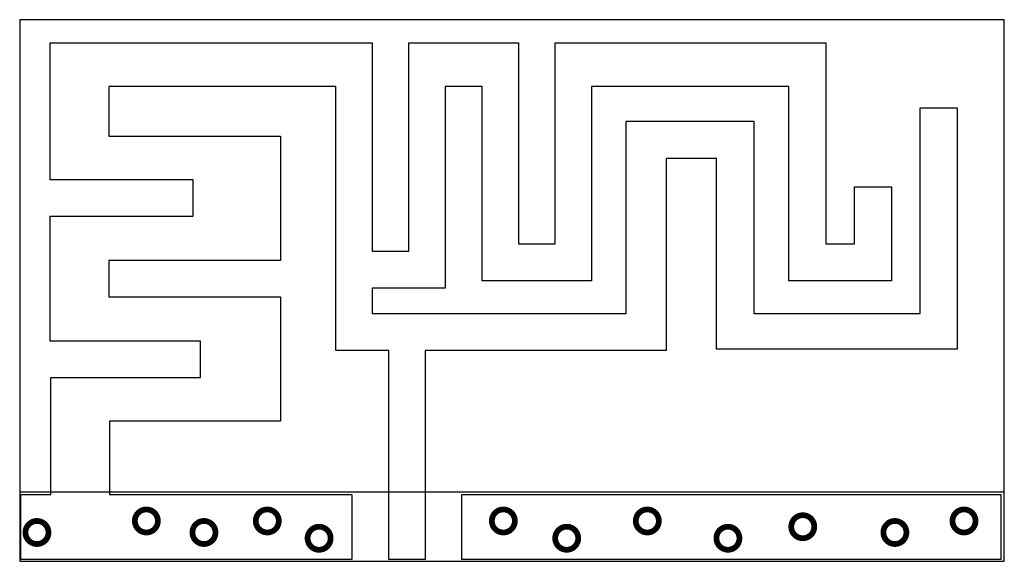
# Model space of a CAD drawing. Extents: x -6.7 to 10.4, y -0.3 to 9.1.
import ezdxf

# ---------------------------------------------------------------- set-up
doc = ezdxf.new("R2010")
doc.units = 0
for name, color, linetype in [('ET_BOTTOM', 5, 'CONTINUOUS'), ('ET_TOP', 1, 'CONTINUOUS'), ('PG_DFA_BOUND_TOP', 254, 'CONTINUOUS'), ('VIAS', 111, 'CONTINUOUS')]:
    doc.layers.add(name, color=color, linetype=linetype)

msp = doc.modelspace()

# ---------------------------------------------------------------- linework, layer by layer
at = {"layer": 'ET_BOTTOM'}
msp.add_lwpolyline([(-6.7, 0.9), (-6.7, -0.3), (10.4, -0.3), (10.4, 0.9)], close=True, dxfattribs=at)
at = {"layer": 'ET_TOP'}
for points in [[(-6.68, -0.27), (-6.68, 0.86), (-6.16, 0.86), (-6.16, 2.89), (-3.56, 2.89), (-3.56, 3.52), (-6.17, 3.52), (-6.17, 5.69), (-3.69, 5.69), (-3.69, 6.32), (-6.17, 6.32), (-6.17, 8.7), (-0.58, 8.7), (-0.58, 5.08), (0.06, 5.08), (0.06, 8.7), (1.96, 8.7), (1.96, 5.21), (2.6, 5.21), (2.6, 8.7), (7.3, 8.7), (7.3, 5.21), (7.8, 5.21), (7.8, 6.2), (8.44, 6.2), (8.44, 4.57), (6.66, 4.57), (6.66, 7.94), (3.23, 7.94), (3.23, 4.57), (1.33, 4.57), (1.33, 7.94), (0.69, 7.94), (0.69, 4.44), (-0.58, 4.44), (-0.58, 4), (3.83, 4), (3.83, 7.34), (6.05, 7.34), (6.05, 4), (8.94, 4), (8.94, 7.57), (9.58, 7.57), (9.58, 3.38), (5.4, 3.38), (5.4, 6.69), (4.53, 6.69), (4.53, 3.36), (0.34, 3.36), (0.34, -0.27), (-0.29, -0.27), (-0.29, 3.36), (-1.21, 3.36), (-1.21, 7.94), (-5.15, 7.94), (-5.15, 7.08), (-2.17, 7.08), (-2.17, 4.92), (-5.15, 4.92), (-5.15, 4.29), (-2.17, 4.29), (-2.17, 2.13), (-5.14, 2.13), (-5.14, 0.86), (-1.09, 0.86), (-0.93, 0.86), (-0.93, 0.74), (-0.93, -0.27)], [(0.98, -0.27), (0.98, 0.86), (10.34, 0.86), (10.34, -0.27)]]:
    msp.add_lwpolyline(points, close=True, dxfattribs=at)
at = {"layer": 'PG_DFA_BOUND_TOP'}
msp.add_lwpolyline([(10.4, -0.3), (10.4, 9.1), (-6.7, 9.1), (-6.7, -0.3)], close=True, dxfattribs=at)
at = {"layer": 'VIAS', "const_width": 0.1}
for points in [[(-4.3, 0.4, 1), (-4.7, 0.4, 1), (-4.3, 0.4)], [(-2.2, 0.4, 1), (-2.6, 0.4, 1), (-2.2, 0.4)], [(1.9, 0.4, 1), (1.5, 0.4, 1), (1.9, 0.4)], [(4.4, 0.4, 1), (4, 0.4, 1), (4.4, 0.4)], [(7.1, 0.3, 1), (6.7, 0.3, 1), (7.1, 0.3)], [(9.9, 0.4, 1), (9.5, 0.4, 1), (9.9, 0.4)], [(-6.2, 0.2, 1), (-6.6, 0.2, 1), (-6.2, 0.2)], [(-3.3, 0.2, 1), (-3.7, 0.2, 1), (-3.3, 0.2)], [(-1.3, 0.1, 1), (-1.7, 0.1, 1), (-1.3, 0.1)], [(3, 0.1, 1), (2.6, 0.1, 1), (3, 0.1)], [(5.8, 0.1, 1), (5.4, 0.1, 1), (5.8, 0.1)], [(8.7, 0.2, 1), (8.3, 0.2, 1), (8.7, 0.2)]]:
    msp.add_lwpolyline(points, format="xyb", dxfattribs=at)

doc.saveas('drawing.dxf')
